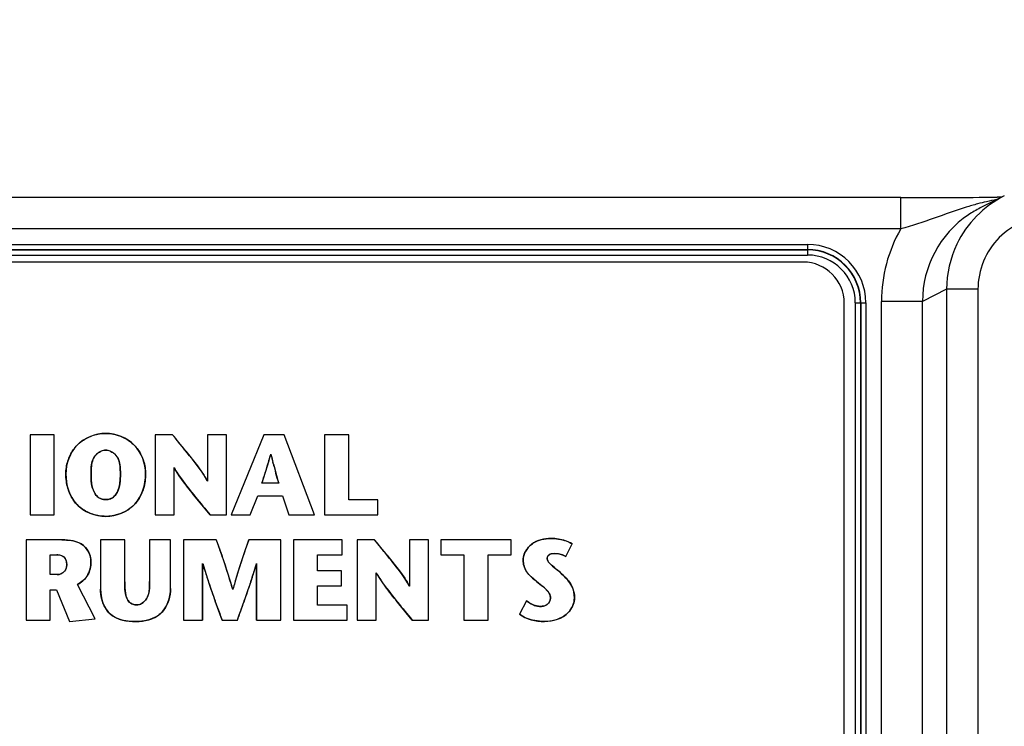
# Model space of a CAD drawing. Header units: inches. Extents: x 0 to 34, y 0 to 22.
# Tile 106 of 117: x 17.248 to 18.192, y 17.064 to 17.741. Entities that reach past the tile are written whole.
import ezdxf

# ---------------------------------------------------------------- set-up
doc = ezdxf.new("R2010")
doc.units = ezdxf.units.IN
doc.header["$LTSCALE"] = 1.87
doc.header["$MEASUREMENT"] = 0
doc.layers.get('0').update_dxf_attribs({"linetype": 'CONTINUOUS'})
doc.layers.add('02___PRT_ALL_AXES', color=7, linetype='CONTINUOUS')
doc.layers.add('DIMENSIONS', color=7, linetype='CONTINUOUS')
doc.styles.get("Standard").update_dxf_attribs({"font": 'txt', "width": 0.8})
doc.dimstyles.new('DIMSTYLE_1', dxfattribs={"dimtxt": 0.125, "dimasz": 0.18, "dimexe": 0.125, "dimexo": 0.0625, "dimgap": 0.03125, "dimtad": 0, "dimtih": 1, "dimtoh": 1, "dimdsep": 46, "dimtxsty": 'STANDARD', "dimblk": '_FILLED', "dimblk1": '_FILLED', "dimblk2": '_FILLED', "dimcen": 0.09, "dimazin": 2, "dimtp": 0.001, "dimtm": 0.001, "dimtfac": 1, "dimtofl": 0, "dimtmove": 0, "dimatfit": 3, "dimldrblk": '_FILLED', "dimfxl": 1, "dimtolj": 1, "dimarcsym": 0})

# ---------------------------------------------------------------- blocks, each defined once
blk = doc.blocks.new('*D18')
at = {"layer": 'DIMENSIONS', "color": 2, "linetype": 'CONTINUOUS'}
blk.add_line((19.21156, 15.92143), (19.21156, 18.27019), dxfattribs=at)
at = {"layer": 'DIMENSIONS', "color": 2, "linetype": 'CONTINUOUS', "insert": (19.14906, 18.33269), "char_height": 0.125, "width": 1.425, "attachment_point": 1, "rotation": 90, "line_spacing_factor": 0.9}
blk.add_mtext('100.32{\\ftxt.shx;\\W1.000000;\\H0.125000; }[3.950]', dxfattribs=at)
blk = doc.blocks.new('_FILLED')
at = {"color": 0, "linetype": 'BYBLOCK'}
blk.add_solid([(0, 0), (-1, 0.1736), (-1, -0.1736)], dxfattribs=at)
blk = doc.blocks.new('*D19')
at = {"layer": 'DIMENSIONS', "color": 2, "linetype": 'CONTINUOUS'}
blk.add_line((21.07156, 15.92143), (21.07156, 18.27019), dxfattribs=at)
at = {"layer": 'DIMENSIONS', "color": 2, "linetype": 'CONTINUOUS', "insert": (21.00906, 18.33269), "char_height": 0.125, "width": 1.425, "attachment_point": 1, "rotation": 90, "line_spacing_factor": 0.9}
blk.add_mtext('147.56{\\ftxt.shx;\\W1.000000;\\H0.125000; }[5.810]', dxfattribs=at)
blk = doc.blocks.new('*D20')
at = {"layer": 'DIMENSIONS', "color": 2, "linetype": 'CONTINUOUS'}
blk.add_line((22.27556, 14.16618), (22.27556, 13.42672), dxfattribs=at)
at = {"layer": 'DIMENSIONS', "color": 2, "linetype": 'CONTINUOUS', "insert": (22.21306, 13.36422), "char_height": 0.125, "width": 1.425, "attachment_point": 3, "rotation": 90, "line_spacing_factor": 0.9}
blk.add_mtext('178.15{\\ftxt.shx;\\W1.000000;\\H0.125000; }[7.014]', dxfattribs=at)

msp = doc.modelspace()

# ---------------------------------------------------------------- linework, layer by layer
at = {"color": 7, "linetype": 'CONTINUOUS'}
for p, q in [((18.09231, 17.57053), (16.49983, 17.57053)), ((18.09231, 17.54053), (18.09231, 17.57053)), ((18.19158, 17.57213), (18.16847, 17.56058)), ((18.1892, 17.57094), (18.18486, 17.5709)), ((18.09231, 17.54053), (16.49982, 17.54053)), ((16.50069, 17.52568), (18.00293, 17.52568)), ((16.50069, 17.52076), (18.00293, 17.52076)), ((16.50069, 17.52042), (18.00293, 17.52042)), ((18.00293, 17.52568), (18.00293, 17.5155)), ((16.50069, 17.5155), (18.00293, 17.5155)), ((18.13629, 17.48268), (18.11316, 17.47111)), ((18.13629, 17.48268), (18.13629, 14.21423)), ((18.16629, 17.48268), (18.13629, 17.48268)), ((18.16629, 17.48268), (18.16629, 14.21423)), ((18.07379, 14.2258), (18.07379, 17.47111)), ((18.11316, 17.47111), (18.07379, 17.47111)), ((18.11316, 14.2258), (18.11316, 17.47111)), ((18.04876, 17.46967), (18.04876, 14.22724)), ((18.04876, 17.46967), (18.05895, 17.46967)), ((18.05368, 17.46967), (18.05368, 14.22724)), ((18.05402, 17.46967), (18.05402, 14.22724)), ((18.05895, 17.46967), (18.05895, 14.22724)), ((17.25774, 17.34337), (17.25774, 17.26653)), ((17.28091, 17.34337), (17.25774, 17.34337)), ((17.28091, 17.26653), (17.28091, 17.34337)), ((17.37748, 17.34337), (17.37748, 17.26653)), ((17.39428, 17.34337), (17.37748, 17.34337)), ((17.42764, 17.34337), (17.42764, 17.29902)), ((17.44587, 17.34337), (17.42764, 17.34337)), ((17.44587, 17.26653), (17.44587, 17.34337)), ((17.48173, 17.34337), (17.45046, 17.26653)), ((17.50117, 17.34337), (17.48173, 17.34337)), ((17.53037, 17.26653), (17.50117, 17.34337)), ((17.53992, 17.34337), (17.53992, 17.26653)), ((17.56309, 17.34337), (17.53992, 17.34337)), ((17.56309, 17.28091), (17.56309, 17.34337)), ((17.3957, 17.26653), (17.3957, 17.31188)), ((17.496, 17.29704), (17.47988, 17.29704)), ((17.46856, 17.26653), (17.47593, 17.28486)), ((17.47593, 17.28486), (17.49975, 17.28486)), ((17.49975, 17.28486), (17.50578, 17.26653)), ((17.59119, 17.28091), (17.56309, 17.28091)), ((17.59119, 17.26653), (17.59119, 17.28091)), ((17.25774, 17.26653), (17.28091, 17.26653)), ((17.37748, 17.26653), (17.3957, 17.26653)), ((17.4304, 17.26653), (17.44587, 17.26653)), ((17.45046, 17.26653), (17.46856, 17.26653)), ((17.50578, 17.26653), (17.53037, 17.26653)), ((17.53992, 17.26653), (17.59119, 17.26653)), ((17.25393, 17.24267), (17.25393, 17.16583)), ((17.28818, 17.24267), (17.25393, 17.24267)), ((17.32521, 17.24257), (17.32521, 17.19558)), ((17.34838, 17.24257), (17.32521, 17.24257)), ((17.34838, 17.20239), (17.34838, 17.24257)), ((17.3723, 17.24257), (17.3723, 17.20272)), ((17.3923, 17.24257), (17.3723, 17.24257)), ((17.3923, 17.19613), (17.3923, 17.24257)), ((17.40483, 17.24267), (17.40483, 17.16583)), ((17.43622, 17.24267), (17.40483, 17.24267)), ((17.49802, 17.24267), (17.46729, 17.24267)), ((17.49802, 17.16583), (17.49802, 17.24267)), ((17.51016, 17.24267), (17.51016, 17.16583)), ((17.55682, 17.24267), (17.51016, 17.24267)), ((17.55682, 17.22829), (17.55682, 17.24267)), ((17.5712, 17.24267), (17.5712, 17.16583)), ((17.58799, 17.24267), (17.5712, 17.24267)), ((17.62135, 17.24267), (17.62135, 17.19832)), ((17.63958, 17.24267), (17.62135, 17.24267)), ((17.63958, 17.16583), (17.63958, 17.24267)), ((17.65137, 17.24268), (17.65137, 17.22831)), ((17.71889, 17.24268), (17.65137, 17.24268)), ((17.71889, 17.22831), (17.71889, 17.24268)), ((17.77137, 17.22678), (17.77731, 17.23886)), ((17.27709, 17.20941), (17.27709, 17.22829)), ((17.27709, 17.22829), (17.28325, 17.22829)), ((17.53333, 17.21314), (17.53333, 17.22829)), ((17.53333, 17.22829), (17.55682, 17.22829)), ((17.65137, 17.22831), (17.67355, 17.22831)), ((17.67355, 17.22831), (17.67355, 17.16584)), ((17.69671, 17.16584), (17.69671, 17.22831)), ((17.69671, 17.22831), (17.71889, 17.22831)), ((17.42304, 17.16583), (17.42311, 17.21996)), ((17.47481, 17.21996), (17.47487, 17.16583)), ((17.28368, 17.20941), (17.27709, 17.20941)), ((17.55628, 17.21314), (17.53333, 17.21314)), ((17.55628, 17.19876), (17.55628, 17.21314)), ((17.58941, 17.16583), (17.58941, 17.21118)), ((17.32013, 17.16703), (17.3031, 17.19997)), ((17.53333, 17.18021), (17.53333, 17.19876)), ((17.53333, 17.19876), (17.55628, 17.19876)), ((17.27709, 17.16583), (17.27709, 17.19492)), ((17.27709, 17.19492), (17.28314, 17.19492)), ((17.28314, 17.19492), (17.29532, 17.16451)), ((17.56154, 17.18021), (17.53333, 17.18021)), ((17.56154, 17.16583), (17.56154, 17.18021)), ((17.73371, 17.1843), (17.72669, 17.17156)), ((17.25393, 17.16583), (17.27709, 17.16583)), ((17.29532, 17.16451), (17.32013, 17.16703)), ((17.40483, 17.16583), (17.42304, 17.16583)), ((17.44182, 17.16583), (17.45642, 17.16583)), ((17.47487, 17.16583), (17.49802, 17.16583)), ((17.51016, 17.16583), (17.56154, 17.16583)), ((17.5712, 17.16583), (17.58941, 17.16583)), ((17.62411, 17.16583), (17.63958, 17.16583)), ((17.67355, 17.16584), (17.69671, 17.16584))]:
    msp.add_line(p, q, dxfattribs=at)
at = {"color": 40, "linetype": 'CONTINUOUS'}
for p, q in [((17.40619, 17.32865), (17.40688, 17.32778)), ((17.40688, 17.32778), (17.4181, 17.31359)), ((17.48833, 17.32449), (17.48811, 17.32368)), ((17.48891, 17.32303), (17.48854, 17.32449)), ((17.40074, 17.30401), (17.39593, 17.31154)), ((17.4181, 17.31359), (17.4231, 17.3066)), ((17.48568, 17.31527), (17.48286, 17.30635)), ((17.49099, 17.31505), (17.49051, 17.31685)), ((17.31614, 17.30583), (17.31636, 17.29928)), ((17.34402, 17.29929), (17.34424, 17.30583)), ((17.40575, 17.29706), (17.40074, 17.30401)), ((17.48286, 17.30635), (17.47988, 17.29704)), ((17.4304, 17.26653), (17.41749, 17.28211)), ((17.43622, 17.24267), (17.44182, 17.2269)), ((17.46188, 17.22686), (17.46729, 17.24267)), ((17.44182, 17.2269), (17.44197, 17.22647)), ((17.45675, 17.21111), (17.46188, 17.22686)), ((17.5999, 17.22795), (17.60059, 17.22708)), ((17.60059, 17.22708), (17.61181, 17.21288)), ((17.76007, 17.22963), (17.7575, 17.22937)), ((17.76426, 17.2293), (17.76007, 17.22963)), ((17.76808, 17.22833), (17.76426, 17.2293)), ((17.77137, 17.22678), (17.76808, 17.22833)), ((17.42304, 17.21962), (17.42304, 17.16583)), ((17.42468, 17.21501), (17.42439, 17.21596)), ((17.47487, 17.16583), (17.47487, 17.21962)), ((17.75587, 17.21999), (17.7585, 17.21762)), ((17.7585, 17.21762), (17.76122, 17.21534)), ((17.45661, 17.21067), (17.45675, 17.21111)), ((17.47348, 17.21573), (17.47319, 17.21477)), ((17.59445, 17.20331), (17.58964, 17.21084)), ((17.61181, 17.21288), (17.61681, 17.2059)), ((17.74305, 17.20285), (17.73791, 17.20735)), ((17.76122, 17.21534), (17.76414, 17.2129)), ((17.76414, 17.2129), (17.7672, 17.21021)), ((17.34838, 17.20239), (17.34854, 17.19662)), ((17.3722, 17.19681), (17.3723, 17.20272)), ((17.46927, 17.20238), (17.46902, 17.20162)), ((17.59946, 17.19636), (17.59445, 17.20331)), ((17.74711, 17.19961), (17.74305, 17.20285)), ((17.75081, 17.19664), (17.74711, 17.19961)), ((17.34854, 17.19662), (17.34911, 17.19135)), ((17.75378, 17.19357), (17.75081, 17.19664)), ((17.4352, 17.18381), (17.43505, 17.18423)), ((17.44182, 17.16583), (17.4352, 17.18381)), ((17.46306, 17.18421), (17.46285, 17.18361)), ((17.62411, 17.16583), (17.61121, 17.18141)), ((17.73371, 17.1843), (17.73809, 17.18139))]:
    msp.add_line(p, q, dxfattribs=at)
at = {"color": 7, "linetype": 'CONTINUOUS'}
for centre, radius, start, end in [((18.09023, 29.5595), 11.98897, 270.009946, 270.452231), ((18.2363, 17.48268), 0.1, 116.56144, 154.35127), ((18.22468, 17.34481), 0.22739, 102.76677, 104.9538), ((18.21839, 17.37273), 0.19877, 99.85247, 102.77584), ((18.23929, 17.29088), 0.28326, 104.99406, 107.31563), ((18.21324, 17.47103), 0.10012, 116.56479, 123.97582), ((18.21319, 17.4711), 0.10003, 123.97467, 179.99411), ((18.21318, 17.47111), 0.13938, 150.12865, 179.99887), ((18.00293, 17.46967), 0.05602, 0, 89.99999), ((18.00293, 17.46967), 0.0511, 0, 89.99999), ((18.00293, 17.46967), 0.05075, 0, 89.99999), ((18.23627, 17.48269), 0.09998, 154.34703, 180.00422), ((18.00293, 17.46967), 0.04583, 0, 89.99999)]:
    msp.add_arc(centre, radius, start, end, dxfattribs=at)
at = {"color": 40, "linetype": 'CONTINUOUS'}
for centre, radius, start, end in [((15.50216, 15.80074), 2.44127, 38.7457, 39.19015), ((17.20909, 17.39958), 0.28916, 343.37532, 344.7821), ((17.97952, 17.44682), 0.50599, 194.16095, 194.88402), ((17.20439, 17.40107), 0.29409, 343.03803, 343.35915), ((18.36443, 17.55177), 0.90495, 195.16406, 195.73623), ((14.92763, 16.58297), 2.66579, 15.53743, 15.74499), ((15.68065, 15.68781), 2.4608, 38.74593, 39.18681), ((16.77617, 16.99471), 0.70498, 17.84428, 19.19309), ((17.93687, 17.37361), 0.53619, 196.69045, 197.09885), ((16.89536, 17.39056), 0.60398, 343.17405, 343.55875), ((18.01292, 17.39734), 0.61585, 197.22209, 198.47265), ((16.93244, 17.04535), 0.54072, 16.91443, 17.81089), ((17.91308, 17.06897), 0.47795, 162.75384, 163.8607), ((16.89158, 17.39174), 0.60793, 341.85159, 343.07592), ((18.20745, 17.46266), 0.82106, 198.49422, 199.82277), ((16.99988, 17.06587), 0.47022, 15.98356, 16.91221), ((17.91477, 17.06849), 0.47971, 163.8625, 164.66578), ((16.67995, 17.46213), 0.83097, 340.46079, 341.72928), ((15.69145, 17.81348), 1.88005, 339.84959, 340.42582)]:
    msp.add_arc(centre, radius, start, end, dxfattribs=at)
at = {"color": 7, "linetype": 'CONTINUOUS'}
for points, knots in [([(18.15498, 17.5613), (18.14468, 17.5581), (18.12401, 17.55054), (18.10313, 17.54352), (18.09231, 17.54053)], [0, 0, 0, 0, 0.490234, 1, 1, 1, 1]), ([(18.23631, 17.55269), (18.2272, 17.55269), (18.20879, 17.54905), (18.18551, 17.53347), (18.16993, 17.5102), (18.16629, 17.49179), (18.16629, 17.48268)], [0, 0, 0, 0, 0.25, 0.5, 0.750001, 1, 1, 1, 1]), ([(17.33019, 17.34469), (17.32031, 17.34469), (17.29952, 17.33651), (17.29198, 17.31568), (17.29198, 17.30583)], [0, 0, 0, 0, 0.500752, 1, 1, 1, 1]), ([(17.3684, 17.30583), (17.3684, 17.31568), (17.36086, 17.33651), (17.34007, 17.34469), (17.33019, 17.34469)], [0, 0, 0, 0, 0.499257, 1, 1, 1, 1]), ([(17.42761, 17.299), (17.42755, 17.29912), (17.42358, 17.30673), (17.41204, 17.3214), (17.40055, 17.33567), (17.39428, 17.34337)], [0, 0, 0, 0, 0.007128, 0.46361, 1, 1, 1, 1]), ([(17.31614, 17.30583), (17.31614, 17.31144), (17.31623, 17.32211), (17.32604, 17.32866), (17.33019, 17.32866)], [0, 0, 0, 0, 0.575031, 1, 1, 1, 1]), ([(17.33019, 17.32866), (17.33434, 17.32866), (17.34415, 17.32211), (17.34424, 17.31144), (17.34424, 17.30583)], [0, 0, 0, 0, 0.424959, 1, 1, 1, 1]), ([(17.47988, 17.29704), (17.48194, 17.30366), (17.48503, 17.31272), (17.48767, 17.32205), (17.48839, 17.32473), (17.48842, 17.32485)], [0, 0, 0, 0, 0.71439, 0.987354, 1, 1, 1, 1]), ([(17.48845, 17.32484), (17.48848, 17.32473), (17.48915, 17.32206), (17.49154, 17.31276), (17.49417, 17.30365), (17.496, 17.29704)], [0, 0, 0, 0, 0.012675, 0.286477, 1, 1, 1, 1]), ([(17.39573, 17.31189), (17.3958, 17.31177), (17.39794, 17.30804), (17.40869, 17.29227), (17.421, 17.27789), (17.4304, 17.26653)], [0, 0, 0, 0, 0.007165, 0.225912, 1, 1, 1, 1]), ([(17.29198, 17.30583), (17.29198, 17.2956), (17.29827, 17.27361), (17.32009, 17.26521), (17.33019, 17.26521)], [0, 0, 0, 0, 0.503035, 1, 1, 1, 1]), ([(17.33019, 17.28124), (17.32793, 17.28124), (17.32321, 17.28236), (17.31653, 17.29112), (17.31614, 17.29982), (17.31614, 17.30583)], [0, 0, 0, 0, 0.215894, 0.427765, 1, 1, 1, 1]), ([(17.33019, 17.26521), (17.34029, 17.26521), (17.36211, 17.27361), (17.3684, 17.2956), (17.3684, 17.30583)], [0, 0, 0, 0, 0.496956, 1, 1, 1, 1]), ([(17.34424, 17.30583), (17.34424, 17.29982), (17.34385, 17.29112), (17.33717, 17.28236), (17.33245, 17.28124), (17.33019, 17.28124)], [0, 0, 0, 0, 0.572254, 0.784123, 1, 1, 1, 1]), ([(17.31607, 17.22214), (17.31607, 17.22768), (17.30956, 17.24111), (17.29534, 17.24267), (17.28818, 17.24267)], [0, 0, 0, 0, 0.43636, 1, 1, 1, 1]), ([(17.45203, 17.19499), (17.44851, 17.20733), (17.44321, 17.22323), (17.43754, 17.23898), (17.43622, 17.24267)], [0, 0, 0, 0, 0.766069, 1, 1, 1, 1]), ([(17.46729, 17.24267), (17.46336, 17.23125), (17.45793, 17.21559), (17.45329, 17.19956), (17.45207, 17.19511), (17.45204, 17.19499)], [0, 0, 0, 0, 0.723798, 0.992449, 1, 1, 1, 1]), ([(17.62132, 17.1983), (17.62126, 17.19842), (17.61729, 17.20603), (17.60576, 17.2207), (17.59426, 17.23497), (17.58799, 17.24267)], [0, 0, 0, 0, 0.007082, 0.463591, 1, 1, 1, 1]), ([(17.75721, 17.24402), (17.75063, 17.24402), (17.73771, 17.24126), (17.73032, 17.22902), (17.73032, 17.22337)], [0, 0, 0, 0, 0.537825, 1, 1, 1, 1]), ([(17.77731, 17.23886), (17.77336, 17.24133), (17.76645, 17.24339), (17.75951, 17.24402), (17.75721, 17.24402)], [0, 0, 0, 0, 0.668874, 1, 1, 1, 1]), ([(17.28325, 17.22829), (17.28556, 17.22829), (17.29121, 17.22738), (17.2929, 17.22156), (17.2929, 17.21885)], [0, 0, 0, 0, 0.460641, 1, 1, 1, 1]), ([(17.75326, 17.22492), (17.75326, 17.22685), (17.75619, 17.2295), (17.75907, 17.22963), (17.76007, 17.22963)], [0, 0, 0, 0, 0.659824, 1, 1, 1, 1]), ([(17.2929, 17.21885), (17.2929, 17.21662), (17.29123, 17.21165), (17.28622, 17.20941), (17.28368, 17.20941)], [0, 0, 0, 0, 0.468238, 1, 1, 1, 1]), ([(17.3031, 17.19997), (17.30674, 17.20176), (17.31402, 17.20787), (17.31607, 17.21725), (17.31607, 17.22214)], [0, 0, 0, 0, 0.4531, 1, 1, 1, 1]), ([(17.42317, 17.21998), (17.42735, 17.206), (17.43359, 17.18794), (17.44025, 17.17005), (17.44182, 17.16583)], [0, 0, 0, 0, 0.764199, 1, 1, 1, 1]), ([(17.45642, 17.16583), (17.46119, 17.17885), (17.46762, 17.19667), (17.47324, 17.21488), (17.47471, 17.21986), (17.47475, 17.21998)], [0, 0, 0, 0, 0.727668, 0.993391, 1, 1, 1, 1]), ([(17.73032, 17.22337), (17.73032, 17.21949), (17.73293, 17.21091), (17.73973, 17.20576), (17.74305, 17.20285)], [0, 0, 0, 0, 0.468371, 1, 1, 1, 1]), ([(17.7672, 17.21021), (17.76406, 17.21312), (17.75899, 17.21693), (17.75326, 17.22238), (17.75326, 17.22492)], [0, 0, 0, 0, 0.627936, 1, 1, 1, 1]), ([(17.58944, 17.21119), (17.58951, 17.21107), (17.59165, 17.20734), (17.6024, 17.19157), (17.61471, 17.17719), (17.62411, 17.16583)], [0, 0, 0, 0, 0.007165, 0.22591, 1, 1, 1, 1]), ([(17.7795, 17.18715), (17.7795, 17.19093), (17.77761, 17.20012), (17.77098, 17.20668), (17.7672, 17.21021)], [0, 0, 0, 0, 0.422304, 1, 1, 1, 1]), ([(17.36023, 17.18043), (17.35818, 17.18043), (17.35399, 17.18118), (17.34995, 17.18653), (17.34856, 17.19383), (17.34838, 17.1993), (17.34838, 17.20239)], [0, 0, 0, 0, 0.218358, 0.417887, 0.67076, 1, 1, 1, 1]), ([(17.3723, 17.20272), (17.3723, 17.19708), (17.37249, 17.18721), (17.36376, 17.18043), (17.36023, 17.18043)], [0, 0, 0, 0, 0.615462, 1, 1, 1, 1]), ([(17.74305, 17.20285), (17.74728, 17.19916), (17.75402, 17.1955), (17.75655, 17.18844), (17.75655, 17.18693)], [0, 0, 0, 0, 0.788629, 1, 1, 1, 1]), ([(17.32521, 17.19558), (17.32521, 17.18691), (17.3313, 17.16743), (17.35071, 17.16441), (17.35915, 17.16441)], [0, 0, 0, 0, 0.506812, 1, 1, 1, 1]), ([(17.35915, 17.16441), (17.36724, 17.16441), (17.38592, 17.16843), (17.3923, 17.18732), (17.3923, 17.19613)], [0, 0, 0, 0, 0.478693, 1, 1, 1, 1]), ([(17.7469, 17.17892), (17.74558, 17.17892), (17.74075, 17.17952), (17.73649, 17.18218), (17.73371, 17.1843)], [0, 0, 0, 0, 0.273206, 1, 1, 1, 1]), ([(17.75655, 17.18693), (17.75655, 17.18464), (17.75408, 17.17982), (17.74917, 17.17892), (17.7469, 17.17892)], [0, 0, 0, 0, 0.502468, 1, 1, 1, 1]), ([(17.75084, 17.16454), (17.75904, 17.16454), (17.77366, 17.16868), (17.7795, 17.18216), (17.7795, 17.18715)], [0, 0, 0, 0, 0.621473, 1, 1, 1, 1])]:
    msp.add_open_spline(points, degree=3, knots=knots, dxfattribs=at)
at = {"color": 40, "linetype": 'CONTINUOUS'}
for points in [[(17.30757, 17.3374), (17.31086, 17.33975), (17.31455, 17.34157), (17.3184, 17.3428)], [(17.3184, 17.3428), (17.32225, 17.34404), (17.32626, 17.34469), (17.33019, 17.34469)], [(17.33019, 17.34469), (17.33413, 17.34469), (17.33816, 17.34403), (17.34203, 17.34279)], [(17.34203, 17.34279), (17.34588, 17.34155), (17.34956, 17.33972), (17.35285, 17.33737)], [(17.29391, 17.31818), (17.29515, 17.32208), (17.29696, 17.32581), (17.29933, 17.32914)], [(17.36108, 17.3291), (17.36344, 17.32577), (17.36524, 17.32204), (17.36647, 17.31815)], [(17.318, 17.31969), (17.31714, 17.31767), (17.31667, 17.31549), (17.31642, 17.31326)], [(17.32576, 17.32766), (17.32414, 17.32694), (17.32263, 17.32588), (17.32134, 17.3246)], [(17.33019, 17.32866), (17.32869, 17.32866), (17.32718, 17.3283), (17.32576, 17.32766)], [(17.33461, 17.32767), (17.33319, 17.3283), (17.33169, 17.32866), (17.33019, 17.32866)], [(17.33903, 17.32462), (17.33774, 17.32588), (17.33623, 17.32695), (17.33461, 17.32767)], [(17.34395, 17.31327), (17.3437, 17.3155), (17.34324, 17.31768), (17.34237, 17.31971)], [(17.29198, 17.30583), (17.29198, 17.30994), (17.29264, 17.31415), (17.29391, 17.31818)], [(17.31642, 17.31326), (17.31615, 17.31079), (17.31614, 17.30826), (17.31614, 17.30583)], [(17.34424, 17.30583), (17.34424, 17.30826), (17.34423, 17.3108), (17.34395, 17.31327)], [(17.36647, 17.31815), (17.36775, 17.31413), (17.3684, 17.30993), (17.3684, 17.30583)], [(17.29394, 17.29202), (17.29261, 17.29654), (17.29198, 17.30127), (17.29198, 17.30583)], [(17.3684, 17.30583), (17.3684, 17.30126), (17.36777, 17.29653), (17.36644, 17.29202)], [(17.4231, 17.3066), (17.42466, 17.30425), (17.42611, 17.30184), (17.42743, 17.29935)], [(17.29907, 17.2809), (17.2968, 17.28428), (17.2951, 17.28807), (17.29394, 17.29202)], [(17.31636, 17.29928), (17.31652, 17.29727), (17.31681, 17.29527), (17.3173, 17.29334)], [(17.3173, 17.29334), (17.31775, 17.29159), (17.31836, 17.28989), (17.3192, 17.28827)], [(17.34119, 17.2883), (17.34203, 17.28992), (17.34264, 17.29162), (17.34309, 17.29337)], [(17.34309, 17.29337), (17.34357, 17.2953), (17.34386, 17.29729), (17.34402, 17.29929)], [(17.36644, 17.29202), (17.36527, 17.28805), (17.36357, 17.28424), (17.36128, 17.28086)], [(17.41749, 17.28211), (17.41348, 17.28702), (17.40954, 17.29198), (17.40575, 17.29706)], [(17.32573, 17.28201), (17.32716, 17.28148), (17.3287, 17.28124), (17.33019, 17.28124)], [(17.33019, 17.28124), (17.33168, 17.28124), (17.33323, 17.28149), (17.33465, 17.28201)], [(17.31796, 17.26718), (17.31407, 17.26844), (17.31034, 17.27028), (17.30706, 17.27266)], [(17.35328, 17.27263), (17.35, 17.27026), (17.34628, 17.26842), (17.3424, 17.26717)], [(17.33019, 17.26521), (17.32613, 17.26521), (17.32196, 17.26588), (17.31796, 17.26718)], [(17.3424, 17.26717), (17.3384, 17.26588), (17.33424, 17.26521), (17.33019, 17.26521)], [(17.28818, 17.24267), (17.29115, 17.24267), (17.29426, 17.24252), (17.29728, 17.24201)], [(17.29728, 17.24201), (17.29997, 17.24156), (17.30259, 17.24083), (17.30498, 17.23967)], [(17.31084, 17.23528), (17.3125, 17.23343), (17.31384, 17.23123), (17.31475, 17.22889)], [(17.73138, 17.22896), (17.73214, 17.231), (17.73328, 17.23294), (17.73468, 17.23468)], [(17.74027, 17.23968), (17.74264, 17.24118), (17.74524, 17.24223), (17.74794, 17.24292)], [(17.74794, 17.24292), (17.75098, 17.24369), (17.75413, 17.24402), (17.75721, 17.24402)], [(17.76477, 17.24333), (17.76707, 17.24294), (17.76936, 17.24238), (17.77155, 17.2416)], [(17.77155, 17.2416), (17.77357, 17.24088), (17.77551, 17.23998), (17.77731, 17.23886)], [(17.28731, 17.22776), (17.286, 17.22815), (17.28458, 17.22829), (17.28325, 17.22829)], [(17.29221, 17.22295), (17.29179, 17.22412), (17.29118, 17.2252), (17.29035, 17.22602)], [(17.31475, 17.22889), (17.3156, 17.2267), (17.31607, 17.2244), (17.31607, 17.22214)], [(17.73032, 17.22337), (17.73032, 17.22526), (17.7307, 17.22715), (17.73138, 17.22896)], [(17.75377, 17.22665), (17.75345, 17.22611), (17.75326, 17.22552), (17.75326, 17.22492)], [(17.75527, 17.22828), (17.75466, 17.22782), (17.75413, 17.22727), (17.75377, 17.22665)], [(17.29218, 17.21516), (17.29266, 17.21634), (17.2929, 17.21761), (17.2929, 17.21885)], [(17.2929, 17.21885), (17.2929, 17.22019), (17.29268, 17.22163), (17.29221, 17.22295)], [(17.31607, 17.22214), (17.31607, 17.21974), (17.3158, 17.21729), (17.31521, 17.21492)], [(17.73119, 17.21758), (17.73062, 17.21947), (17.73032, 17.22144), (17.73032, 17.22337)], [(17.75326, 17.22492), (17.75326, 17.22403), (17.75352, 17.2232), (17.75394, 17.22243)], [(17.75394, 17.22243), (17.75442, 17.22156), (17.75511, 17.22075), (17.75587, 17.21999)], [(17.28368, 17.20941), (17.28485, 17.20941), (17.28604, 17.20966), (17.28716, 17.21012)], [(17.28716, 17.21012), (17.28828, 17.21059), (17.28933, 17.21127), (17.29019, 17.21213)], [(17.31521, 17.21492), (17.31468, 17.21278), (17.31388, 17.21072), (17.31279, 17.20882)], [(17.73791, 17.20735), (17.73637, 17.20879), (17.73494, 17.21032), (17.73378, 17.21207)], [(17.7672, 17.21021), (17.76951, 17.20805), (17.77184, 17.2058), (17.77381, 17.20331)], [(17.30873, 17.20381), (17.30705, 17.20226), (17.30513, 17.20096), (17.3031, 17.19997)], [(17.61681, 17.2059), (17.61837, 17.20355), (17.61983, 17.20114), (17.62114, 17.19865)], [(17.3265, 17.18574), (17.32563, 17.18901), (17.32521, 17.19238), (17.32521, 17.19558)], [(17.34911, 17.19135), (17.34938, 17.18975), (17.34977, 17.18817), (17.35043, 17.18668)], [(17.36967, 17.18693), (17.37049, 17.18836), (17.37106, 17.18988), (17.37145, 17.19145)], [(17.37145, 17.19145), (17.37188, 17.19319), (17.3721, 17.195), (17.3722, 17.19681)], [(17.3923, 17.19613), (17.3923, 17.19244), (17.39171, 17.18857), (17.39054, 17.18489)], [(17.61121, 17.18141), (17.6072, 17.18632), (17.60325, 17.19127), (17.59946, 17.19636)], [(17.75655, 17.18693), (17.75655, 17.18807), (17.75625, 17.18921), (17.75578, 17.19027)], [(17.77808, 17.19576), (17.77904, 17.193), (17.7795, 17.19004), (17.7795, 17.18715)], [(17.32983, 17.17753), (17.32837, 17.18005), (17.32726, 17.18286), (17.3265, 17.18574)], [(17.35623, 17.18101), (17.35751, 17.1806), (17.3589, 17.18043), (17.36023, 17.18043)], [(17.36023, 17.18043), (17.36137, 17.18043), (17.36248, 17.1807), (17.36354, 17.18117)], [(17.36354, 17.18117), (17.36473, 17.18169), (17.36586, 17.18247), (17.36685, 17.1834)], [(17.39054, 17.18489), (17.38949, 17.18158), (17.38797, 17.17842), (17.38597, 17.17569)], [(17.73809, 17.18139), (17.7395, 17.18061), (17.74098, 17.17996), (17.74252, 17.17952)], [(17.7469, 17.17892), (17.74818, 17.17892), (17.74951, 17.17906), (17.75076, 17.17943)], [(17.75384, 17.1811), (17.75469, 17.18186), (17.75539, 17.18282), (17.75587, 17.18388)], [(17.75587, 17.18388), (17.75631, 17.18485), (17.75655, 17.1859), (17.75655, 17.18693)], [(17.77834, 17.18072), (17.77752, 17.17845), (17.7763, 17.17629), (17.77478, 17.1744)], [(17.7795, 17.18715), (17.7795, 17.18498), (17.77909, 17.1828), (17.77834, 17.18072)], [(17.33459, 17.17158), (17.33271, 17.17326), (17.33113, 17.17528), (17.32983, 17.17753)], [(17.37921, 17.16939), (17.37647, 17.16769), (17.37339, 17.16649), (17.37018, 17.1657)], [(17.73319, 17.16774), (17.73084, 17.16873), (17.72865, 17.16999), (17.72669, 17.17156)], [(17.7689, 17.16927), (17.76639, 17.16772), (17.7636, 17.16658), (17.76071, 17.16581)], [(17.34942, 17.16517), (17.3465, 17.16566), (17.34364, 17.16643), (17.341, 17.16757)], [(17.35915, 17.16441), (17.35599, 17.16441), (17.35267, 17.16462), (17.34942, 17.16517)], [(17.37018, 17.1657), (17.36655, 17.16479), (17.36276, 17.16441), (17.35915, 17.16441)], [(17.74141, 17.16534), (17.73858, 17.16586), (17.73579, 17.16663), (17.73319, 17.16774)], [(17.75084, 17.16454), (17.74776, 17.16454), (17.74455, 17.16478), (17.74141, 17.16534)], [(17.76071, 17.16581), (17.75746, 17.16494), (17.75408, 17.16454), (17.75084, 17.16454)]]:
    msp.add_open_spline(points, degree=3, dxfattribs=at)
for points, knots in [([(17.29933, 17.32914), (17.30038, 17.33062), (17.30288, 17.33364), (17.30586, 17.33618), (17.30757, 17.3374)], [0, 0, 0, 0, 0.465447, 1, 1, 1, 1]), ([(17.35285, 17.33737), (17.35454, 17.33616), (17.35753, 17.33361), (17.36002, 17.3306), (17.36108, 17.3291)], [0, 0, 0, 0, 0.530357, 1, 1, 1, 1]), ([(17.32134, 17.3246), (17.32064, 17.32391), (17.31933, 17.32234), (17.3184, 17.32061), (17.318, 17.31969)], [0, 0, 0, 0, 0.485214, 1, 1, 1, 1]), ([(17.34237, 17.31971), (17.34197, 17.32062), (17.34105, 17.32235), (17.33973, 17.32391), (17.33903, 17.32462)], [0, 0, 0, 0, 0.511612, 1, 1, 1, 1]), ([(17.3192, 17.28827), (17.31923, 17.28821), (17.31999, 17.28678), (17.32093, 17.28541), (17.32204, 17.28433)], [0, 0, 0, 0, 0.040472, 1, 1, 1, 1]), ([(17.32204, 17.28433), (17.32253, 17.28385), (17.32367, 17.28292), (17.325, 17.28228), (17.32573, 17.28201)], [0, 0, 0, 0, 0.469393, 1, 1, 1, 1]), ([(17.33465, 17.28201), (17.33539, 17.28228), (17.33672, 17.28293), (17.33786, 17.28386), (17.33836, 17.28434)], [0, 0, 0, 0, 0.52705, 1, 1, 1, 1]), ([(17.33836, 17.28434), (17.33946, 17.28542), (17.3404, 17.28679), (17.34116, 17.28823), (17.34119, 17.2883)], [0, 0, 0, 0, 0.952443, 1, 1, 1, 1]), ([(17.30706, 17.27266), (17.30531, 17.27393), (17.3024, 17.27648), (17.30003, 17.2795), (17.29907, 17.2809)], [0, 0, 0, 0, 0.557228, 1, 1, 1, 1]), ([(17.36128, 17.28086), (17.36033, 17.27947), (17.35795, 17.27645), (17.35504, 17.27391), (17.35328, 17.27263)], [0, 0, 0, 0, 0.438204, 1, 1, 1, 1]), ([(17.30498, 17.23967), (17.30639, 17.23899), (17.30845, 17.23769), (17.31024, 17.23595), (17.31084, 17.23528)], [0, 0, 0, 0, 0.641101, 1, 1, 1, 1]), ([(17.73468, 17.23468), (17.73576, 17.23603), (17.73758, 17.23783), (17.73961, 17.23926), (17.74027, 17.23968)], [0, 0, 0, 0, 0.680616, 1, 1, 1, 1]), ([(17.75721, 17.24402), (17.75951, 17.24402), (17.76203, 17.24379), (17.76455, 17.24337), (17.76477, 17.24333)], [0, 0, 0, 0, 0.911688, 1, 1, 1, 1]), ([(17.29035, 17.22602), (17.29022, 17.22616), (17.28935, 17.22695), (17.28827, 17.22747), (17.28731, 17.22776)], [0, 0, 0, 0, 0.164352, 1, 1, 1, 1]), ([(17.7575, 17.22937), (17.75737, 17.22934), (17.7566, 17.22911), (17.75584, 17.2287), (17.75527, 17.22828)], [0, 0, 0, 0, 0.172076, 1, 1, 1, 1]), ([(17.73378, 17.21207), (17.73374, 17.21211), (17.73263, 17.21379), (17.73176, 17.21568), (17.73119, 17.21758)], [0, 0, 0, 0, 0.027829, 1, 1, 1, 1]), ([(17.29019, 17.21213), (17.29033, 17.21227), (17.29117, 17.21316), (17.2918, 17.21421), (17.29218, 17.21516)], [0, 0, 0, 0, 0.163971, 1, 1, 1, 1]), ([(17.31279, 17.20882), (17.31262, 17.20853), (17.3115, 17.2067), (17.31008, 17.20505), (17.30873, 17.20381)], [0, 0, 0, 0, 0.155891, 1, 1, 1, 1]), ([(17.77381, 17.20331), (17.77507, 17.20173), (17.77667, 17.1993), (17.77778, 17.1966), (17.77808, 17.19576)], [0, 0, 0, 0, 0.694728, 1, 1, 1, 1]), ([(17.75578, 17.19027), (17.75563, 17.19061), (17.75505, 17.19179), (17.75434, 17.19285), (17.75378, 17.19357)], [0, 0, 0, 0, 0.283581, 1, 1, 1, 1]), ([(17.35043, 17.18668), (17.3505, 17.18653), (17.35112, 17.1852), (17.35195, 17.18394), (17.35288, 17.18303)], [0, 0, 0, 0, 0.113485, 1, 1, 1, 1]), ([(17.35288, 17.18303), (17.3533, 17.18261), (17.35432, 17.18178), (17.35553, 17.18124), (17.35623, 17.18101)], [0, 0, 0, 0, 0.450828, 1, 1, 1, 1]), ([(17.36685, 17.1834), (17.36773, 17.18421), (17.36873, 17.18539), (17.36951, 17.18665), (17.36967, 17.18693)], [0, 0, 0, 0, 0.779957, 1, 1, 1, 1]), ([(17.74252, 17.17952), (17.74268, 17.17948), (17.7441, 17.1791), (17.74558, 17.17892), (17.7469, 17.17892)], [0, 0, 0, 0, 0.10809, 1, 1, 1, 1]), ([(17.75076, 17.17943), (17.75173, 17.17973), (17.7528, 17.18023), (17.75372, 17.18099), (17.75384, 17.1811)], [0, 0, 0, 0, 0.858068, 1, 1, 1, 1]), ([(17.341, 17.16757), (17.33874, 17.16855), (17.33655, 17.16985), (17.33466, 17.17152), (17.33459, 17.17158)], [0, 0, 0, 0, 0.961949, 1, 1, 1, 1]), ([(17.38597, 17.17569), (17.38489, 17.17421), (17.3828, 17.17189), (17.3803, 17.17007), (17.37921, 17.16939)], [0, 0, 0, 0, 0.585114, 1, 1, 1, 1]), ([(17.77478, 17.1744), (17.77447, 17.17402), (17.77275, 17.17203), (17.77071, 17.17039), (17.7689, 17.16927)], [0, 0, 0, 0, 0.185851, 1, 1, 1, 1])]:
    msp.add_open_spline(points, degree=3, knots=knots, dxfattribs=at)
at = {"color": 7, "linetype": 'CONTINUOUS'}
for points in [[(17.76007, 17.22963), (17.76395, 17.22963), (17.76805, 17.2288), (17.77137, 17.22678)], [(17.72669, 17.17156), (17.73323, 17.16631), (17.74246, 17.16454), (17.75084, 17.16454)]]:
    msp.add_open_spline(points, degree=3, dxfattribs=at)
at = {"layer": '02___PRT_ALL_AXES', "color": 7, "linetype": 'CONTINUOUS'}
for p, q in [((17.99877, 17.50873), (16.50338, 17.50873)), ((18.03814, 14.23377), (18.03814, 17.46936))]:
    msp.add_line(p, q, dxfattribs=at)
msp.add_arc((17.99877, 17.46936), 0.03937, 0, 90, dxfattribs=at)

# ---------------------------------------------------------------- dimensions: what is measured, and where the dimension line sits
at = {"layer": 'DIMENSIONS', "color": 2, "linetype": 'CONTINUOUS'}
for feature_location, offset, origin, picture, middle in [((19.21156, 15.92143), (0, 2.34876), (15.26193, 15.85893), '*D18', (19.21156, 19.04519)), ((21.07156, 15.92143), (0, 2.34876), (15.26193, 15.85893), '*D19', (21.07156, 19.04519)), ((22.27556, 14.16618), (0, -0.73947), (15.26193, 17.46823), '*D20', (22.27556, 12.65172))]:
    dim = msp.add_ordinate_dim(feature_location=feature_location, offset=offset, dtype=1, origin=origin, dimstyle='DIMSTYLE_1', dxfattribs=at)
    dim.commit()
    dim.dimension.update_dxf_attribs({"geometry": picture, "text_midpoint": middle})

doc.saveas('drawing.dxf')
